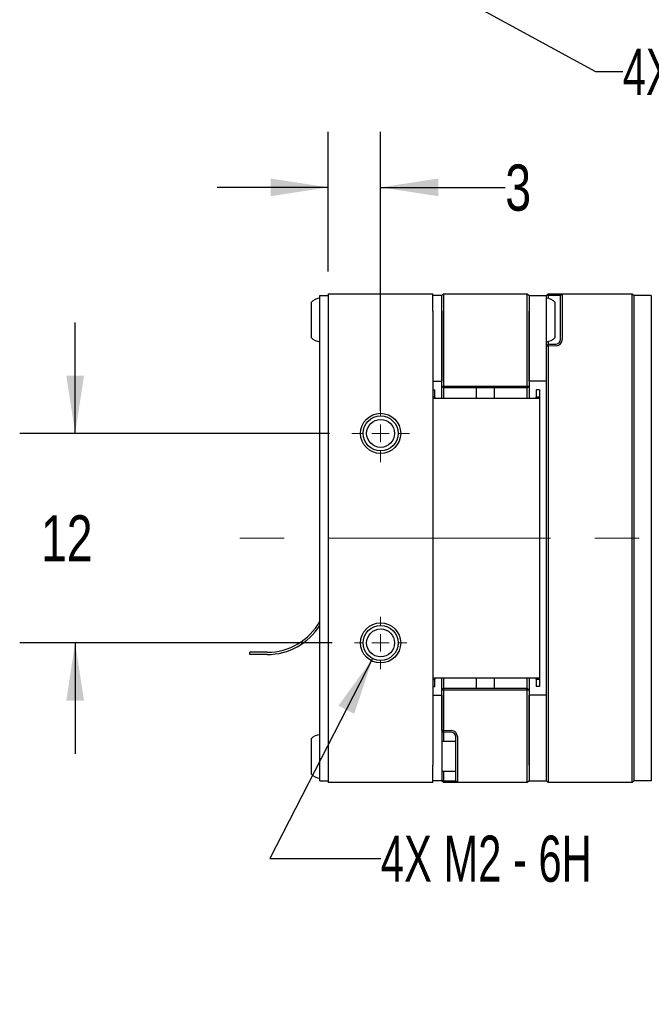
# Paper-space layout 'FFC body' of a CAD drawing. Header units: millimetres. Extents: x 5 to 274, y 4 to 211.
# Tile 3 of 12: x 97 to 134, y 86 to 142. Entities that reach past the tile are written whole.
import ezdxf

# ---------------------------------------------------------------- set-up
doc = ezdxf.new("R2010")
doc.units = ezdxf.units.MM
doc.linetypes.add('CENTERX2', pattern=[20.32, 12.7, -2.54, 2.54, -2.54])
doc.layers.add('DIMENSIONS', color=8, linetype='Continuous')
doc.styles.add('SLDTEXTSTYLE0', font='TXT', dxfattribs={"width": 0.75})
doc.styles.add('SLDTEXTSTYLE5', font='TXT', dxfattribs={"width": 0.675})
doc.dimstyles.new('SLDDIMSTYLE8', dxfattribs={"dimtxt": 2.645833, "dimasz": 3.302, "dimexe": 0, "dimexo": 0.0625, "dimgap": 0.661458, "dimtad": 0, "dimtih": 1, "dimtoh": 1, "dimdec": 0, "dimrnd": 1e-09, "dimzin": 12, "dimdsep": 46, "dimtxsty": 'SLDTEXTSTYLE0', "dimsah": 1, "dimcen": 0.09, "dimadec": 0, "dimazin": 3, "dimtfac": 1, "dimtdec": 0, "dimtmove": 0, "dimatfit": 0, "dimfxl": 1, "dimfrac": 2, "dimtolj": 1, "dimtzin": 12, "dimarcsym": 0})
doc.dimstyles.new('SLDDIMSTYLE9', dxfattribs={"dimtxt": 2.645833, "dimasz": 3.302, "dimexe": 0, "dimexo": 0.0625, "dimgap": 0.661458, "dimtad": 0, "dimtih": 1, "dimtoh": 1, "dimdec": 6, "dimrnd": 1e-09, "dimzin": 12, "dimdsep": 46, "dimtxsty": 'SLDTEXTSTYLE0', "dimsah": 1, "dimcen": 0, "dimadec": 0, "dimazin": 3, "dimtfac": 1, "dimtofl": 0, "dimtmove": 0, "dimatfit": 3, "dimfxl": 1, "dimfrac": 2, "dimtolj": 1, "dimtzin": 12, "dimarcsym": 0})

# ---------------------------------------------------------------- blocks, each defined once
blk = doc.blocks.new('_D_58')
at = {"layer": 'DIMENSIONS'}
for p, q in [((115.049, 127.742), (115.049, 135.738)), ((118.049, 119.742), (118.049, 135.738)), ((115.049, 132.563), (108.699, 132.563)), ((118.049, 132.563), (125.19, 132.563))]:
    blk.add_line(p, q, dxfattribs=at)
for points in [[(115.049, 132.563), (111.747, 133.071), (111.747, 132.055)], [(118.049, 132.563), (121.351, 132.055), (121.351, 133.071)]]:
    blk.add_solid(points, dxfattribs=at)
at = {"layer": 'DIMENSIONS', "insert": (125.19, 133.872), "char_height": 2.646, "attachment_point": 1, "style": 'SLDTEXTSTYLE0'}
blk.add_mtext('3', dxfattribs=at)
blk = doc.blocks.new('_D_59')
at = {"layer": 'DIMENSIONS'}
for p, q in [((100.56, 118.472), (100.56, 124.822)), ((115.129, 118.472), (97.385, 118.472)), ((115.279, 106.472), (97.385, 106.472)), ((100.56, 106.472), (100.56, 100.122))]:
    blk.add_line(p, q, dxfattribs=at)
for points in [[(100.56, 118.472), (101.068, 121.774), (100.052, 121.774)], [(100.56, 106.472), (100.052, 103.17), (101.068, 103.17)]]:
    blk.add_solid(points, dxfattribs=at)
at = {"layer": 'DIMENSIONS', "insert": (98.605, 113.781), "char_height": 2.6458, "attachment_point": 1, "style": 'SLDTEXTSTYLE0'}
blk.add_mtext('12', dxfattribs=at)
blk = doc.blocks.new('SW_SYMBOL_HOLE_DEPTH')
at = {"layer": 'DIMENSIONS', "color": 0}
for p, q in [((0, 875), (800, 875)), ((400, 875), (400, 75)), ((100, 555), (400, 75)), ((700, 555), (400, 75))]:
    blk.add_line(p, q, dxfattribs=at)
blk = doc.blocks.new('_D_60')
at = {"layer": 'DIMENSIONS'}
for p, q in [((117.593, 105.582), (111.714, 94.125)), ((111.714, 94.125), (118.064, 94.125))]:
    blk.add_line(p, q, dxfattribs=at)
blk.add_solid([(117.593, 105.582), (115.633, 102.876), (116.537, 102.412)], dxfattribs=at)
at = {"layer": 'DIMENSIONS', "xscale": 0.0033796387, "yscale": 0.0033796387, "zscale": 0.0033796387}
blk.add_blockref('SW_SYMBOL_HOLE_DEPTH', (136.801, 92.39), dxfattribs=at)
at = {"layer": 'DIMENSIONS', "attachment_point": 1}
for s, insert, char_height, style in [('4X M2 - 6H', (118.064, 95.434), 2.6458, 'SLDTEXTSTYLE5'), ('3', (141.577, 95.434), 2.646, 'SLDTEXTSTYLE0'), ('MIN', (144.507, 95.434), 2.6458, 'SLDTEXTSTYLE0')]:
    blk.add_mtext(s, dxfattribs=dict(at, insert=insert, char_height=char_height, style=style))
blk = doc.blocks.new('SW_CENTERMARKSYMBOL_40')
at = {"color": 0, "linetype": 'Continuous', "lineweight": 18}
for p, q in [((0, 1), (0, 1.65)), ((-1, 0), (-1.65, 0)), ((0, 0), (-0.5, 0)), ((0, 0), (0, 0.5)), ((0, 0), (0, -0.5)), ((0, 0), (0.5, 0)), ((1, 0), (1.65, 0)), ((0, -1), (0, -1.65))]:
    blk.add_line(p, q, dxfattribs=at)
blk = doc.blocks.new('SW_CENTERMARKSYMBOL_41')
at = {"color": 0, "linetype": 'Continuous', "lineweight": 18}
for p, q in [((0, 1), (0, 1.5)), ((-1, 0), (-1.5, 0)), ((0, 0), (-0.5, 0)), ((0, 0), (0, 0.5)), ((0, 0), (0, -0.5)), ((0, 0), (0.5, 0)), ((1, 0), (1.5, 0)), ((0, -1), (0, -1.5))]:
    blk.add_line(p, q, dxfattribs=at)
blk = doc.blocks.new('_D_66')
at = {"layer": 'DIMENSIONS'}
for p, q in [((119.366, 145.197), (130.36, 139.192)), ((130.36, 139.192), (131.917, 139.192))]:
    blk.add_line(p, q, dxfattribs=at)
blk.add_solid([(119.366, 145.197), (122.02, 143.169), (122.507, 144.06)], dxfattribs=at)
at = {"layer": 'DIMENSIONS', "xscale": 0.0033796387, "yscale": 0.0033796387, "zscale": 0.0033796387}
blk.add_blockref('SW_SYMBOL_HOLE_DEPTH', (150.654, 137.457), dxfattribs=at)
at = {"layer": 'DIMENSIONS', "attachment_point": 1}
for s, insert, char_height, style in [('4X M3 - 6H', (131.917, 140.501), 2.6458, 'SLDTEXTSTYLE5'), ('3', (155.429, 140.501), 2.646, 'SLDTEXTSTYLE0'), ('MIN', (158.359, 140.501), 2.6458, 'SLDTEXTSTYLE0')]:
    blk.add_mtext(s, dxfattribs=dict(at, insert=insert, char_height=char_height, style=style))

psp = doc.layouts.new('FFC body')

# ---------------------------------------------------------------- linework, layer by layer
at = {"color": 7, "linetype": 'Continuous', "lineweight": 25}
for p, q in [((114.5701738, 125.3718718), (114.5701738, 126.3718718)), ((114.5701738, 126.3718718), (115.0491738, 126.3718718)), ((115.0491738, 126.4718718), (115.0491738, 125.4718718)), ((115.0491738, 126.4718718), (117.3617875, 126.4718718)), ((118.7365602, 126.4718718), (121.0491738, 126.4718718)), ((121.0491738, 125.4718718), (121.0491738, 126.4718718)), ((121.5491738, 126.3718718), (121.0491738, 126.3718718)), ((121.5491738, 126.3718718), (121.6491738, 126.4718718)), ((121.5491738, 125.4718718), (121.5491738, 126.3718718)), ((121.6491738, 126.4718718), (121.6491738, 125.4718718)), ((121.6491738, 126.4718718), (126.4491738, 126.4718718)), ((126.4491738, 125.4718718), (126.4491738, 126.4718718)), ((126.4491738, 126.4718718), (126.5491738, 126.3718718)), ((126.5491738, 126.3718718), (126.5491738, 125.4718718)), ((126.5491738, 126.3718718), (127.5491738, 126.3718718)), ((127.5491738, 126.3718718), (127.6491738, 126.4718718)), ((127.6491129, 126.3718718), (127.5491738, 126.3718718)), ((127.5491738, 125.4718718), (127.5491738, 126.3718718)), ((127.6491129, 126.3718718), (127.6491738, 126.4718718)), ((127.6491129, 126.3718718), (127.6491129, 126.2068513)), ((128.1078987, 126.3718718), (127.6491129, 126.3718718)), ((127.6491738, 126.4718718), (128.1113886, 126.4718718)), ((128.3491738, 126.3718718), (128.1078987, 126.3718718)), ((128.1113886, 126.4718718), (128.4491738, 126.4718718)), ((128.4491738, 126.4718718), (128.3491738, 126.3718718)), ((128.3491738, 125.4718718), (128.3491738, 126.3718718)), ((128.4491738, 126.4718718), (128.4491738, 125.4718718)), ((128.4491738, 126.4718718), (132.4491738, 126.4718718)), ((132.4491738, 125.4718718), (132.4491738, 126.4718718)), ((132.4491738, 126.4718718), (132.5491738, 126.3718718)), ((132.5491738, 126.3718718), (132.5491738, 125.4718718)), ((133.5491738, 126.3718718), (132.5491738, 126.3718718)), ((133.5491738, 126.3718718), (133.5491738, 125.4718718)), ((114.0701738, 125.9718718), (114.0701738, 125.3076445)), ((128.0491738, 123.9718718), (128.0491738, 125.9718718)), ((114.0701738, 125.3076445), (114.0701738, 123.9718718)), ((114.5701738, 99.5718718), (114.5701738, 125.3718718)), ((115.0491738, 125.4718718), (115.0491738, 99.4718718)), ((121.0491738, 125.4718718), (121.0491738, 99.4718718)), ((121.5491738, 121.1718718), (121.5491738, 125.4718718)), ((121.5491738, 125.4718718), (121.5491738, 121.4718718)), ((121.6491738, 125.4718718), (121.6491738, 121.1718718)), ((126.4491738, 121.1718718), (126.4491738, 125.4718718)), ((126.5491738, 125.4718718), (126.5491738, 121.1718718)), ((126.5491738, 121.4718718), (126.5491738, 125.4718718)), ((127.5491738, 121.4718718), (127.5491738, 125.4718718)), ((128.3491738, 123.8412306), (128.3491738, 125.4718718)), ((128.4491738, 125.4718718), (128.4491738, 123.8412306)), ((132.4491738, 99.4718718), (132.4491738, 125.4718718)), ((132.5491738, 125.4718718), (132.5491738, 99.4718718)), ((133.5491738, 125.4718718), (133.5491738, 99.4718718)), ((127.6491129, 123.5753618), (127.5491738, 123.4681902)), ((127.6491129, 123.7368923), (127.6491129, 123.5753618)), ((127.6491129, 123.5753618), (128.1078987, 123.5913829)), ((127.6491738, 123.4753029), (127.6491129, 123.5753618)), ((127.6491738, 123.4753029), (127.5491738, 123.4681902)), ((127.5491738, 99.4718718), (127.5491738, 123.4681902)), ((128.1113886, 123.4914438), (127.6491738, 123.4753029)), ((127.6491738, 123.4753029), (127.6491738, 99.4718718)), ((121.0491738, 121.4718718), (121.5491738, 121.4718718)), ((127.5491738, 121.4718718), (126.5491738, 121.4718718)), ((121.0491738, 120.9718718), (121.1491738, 120.9718718)), ((121.1491738, 120.574045), (121.1491738, 120.9718718)), ((121.5491738, 121.1718718), (121.6491738, 121.1718718)), ((121.6491738, 121.0718718), (121.5491738, 121.1718718)), ((121.5491738, 120.9718718), (121.5491738, 121.1718718)), ((121.5491738, 120.4718718), (121.5491738, 120.9718718)), ((121.6905952, 121.0718718), (121.6491738, 121.1718718)), ((121.6491738, 121.1718718), (126.4491738, 121.1718718)), ((121.6905952, 121.0718718), (121.6491738, 121.0718718)), ((121.6500542, 121.0718718), (121.6500542, 120.4718718)), ((126.4077525, 121.0718718), (121.6905952, 121.0718718)), ((123.5491738, 120.4718718), (123.5491738, 121.0718718)), ((124.5491738, 121.0718718), (124.5491738, 120.4718718)), ((126.4077525, 121.0718718), (126.4491738, 121.1718718)), ((126.4491738, 121.0718718), (126.4077525, 121.0718718)), ((126.4482935, 120.4718718), (126.4482935, 121.0718718)), ((126.4491738, 121.1718718), (126.5491738, 121.1718718)), ((126.4491738, 121.0718718), (126.5491738, 121.1718718)), ((126.5491738, 121.1718718), (126.5491738, 120.9718718)), ((126.5491738, 120.9718718), (126.5491738, 120.4718718)), ((127.1491738, 120.9718718), (126.9491738, 120.9718718)), ((126.9491738, 120.9718718), (126.9491738, 120.574045)), ((127.1491738, 120.9718718), (127.1491738, 120.574045)), ((121.1491738, 120.574045), (121.0491738, 120.574045)), ((122.1491738, 120.4718718), (121.0491738, 120.4718718)), ((121.1868415, 120.4718718), (121.1491738, 120.574045)), ((125.9491738, 120.4718718), (122.1491738, 120.4718718)), ((127.1039726, 120.4718718), (125.9491738, 120.4718718)), ((126.9491738, 120.574045), (126.9115062, 120.4718718)), ((126.9491738, 120.574045), (127.1491738, 120.574045)), ((127.1491738, 120.574045), (127.1039726, 120.4718718)), ((127.1491738, 120.574045), (127.1491738, 104.3696986)), ((111.5596738, 105.9333718), (110.5596738, 105.9333718)), ((110.5596738, 105.8103718), (110.5596738, 105.9333718)), ((111.5596738, 105.8103718), (110.5596738, 105.8103718)), ((121.0491738, 104.4718718), (122.1491738, 104.4718718)), ((121.0491738, 104.3696986), (121.1491738, 104.3696986)), ((121.1491738, 104.3696986), (121.1868415, 104.4718718)), ((121.1491738, 103.9718718), (121.1491738, 104.3696986)), ((121.5491738, 103.9718718), (121.5491738, 104.4718718)), ((121.6500542, 104.4718718), (121.6500542, 103.8718718)), ((122.1491738, 104.4718718), (125.9491738, 104.4718718)), ((123.5491738, 103.8718718), (123.5491738, 104.4718718)), ((124.5491738, 104.4718718), (124.5491738, 103.8718718)), ((125.9491738, 104.4718718), (127.1039726, 104.4718718)), ((126.4482935, 103.8718718), (126.4482935, 104.4718718)), ((126.5491738, 104.4718718), (126.5491738, 103.9718718)), ((126.9115062, 104.4718718), (126.9491738, 104.3696986)), ((127.1491738, 104.3696986), (126.9491738, 104.3696986)), ((126.9491738, 104.3696986), (126.9491738, 103.9718718)), ((127.1039726, 104.4718718), (127.1491738, 104.3696986)), ((127.1491738, 104.3696986), (127.1491738, 103.9718718)), ((121.0491738, 103.9718718), (121.1491738, 103.9718718)), ((121.5491738, 103.7718718), (121.5491738, 103.9718718)), ((121.5491738, 103.7718718), (121.6491738, 103.8718718)), ((121.5491738, 101.4755534), (121.5491738, 103.7718718)), ((121.6491738, 103.7718718), (121.5491738, 103.7718718)), ((121.6491738, 103.7718718), (121.6905952, 103.8718718)), ((121.6491738, 103.8718718), (121.6905952, 103.8718718)), ((121.6491738, 103.7718718), (121.6491738, 101.4684407)), ((126.4491738, 103.7718718), (121.6491738, 103.7718718)), ((121.6905952, 103.8718718), (126.4077525, 103.8718718)), ((126.4491738, 103.7718718), (126.4077525, 103.8718718)), ((126.4077525, 103.8718718), (126.4491738, 103.8718718)), ((126.5491738, 103.7718718), (126.4491738, 103.8718718)), ((126.4491738, 99.4718718), (126.4491738, 103.7718718)), ((126.5491738, 103.7718718), (126.4491738, 103.7718718)), ((126.5491738, 103.9718718), (126.5491738, 103.7718718)), ((126.5491738, 103.7718718), (126.5491738, 99.4718718)), ((127.1491738, 103.9718718), (126.9491738, 103.9718718)), ((121.0491738, 103.4718718), (121.5491738, 103.4718718)), ((121.5491738, 103.4718718), (121.5491738, 99.4718718)), ((127.5491738, 103.4718718), (126.5491738, 103.4718718)), ((126.5491738, 99.4718718), (126.5491738, 103.4718718)), ((127.5491738, 99.4718718), (127.5491738, 103.4718718)), ((114.0701738, 100.9718718), (114.0701738, 100.8911622)), ((121.5491738, 101.4755534), (121.6491738, 101.4684407)), ((121.6491129, 101.3683819), (121.5491738, 101.4755534)), ((121.6491129, 101.3683819), (121.6491738, 101.4684407)), ((122.1078987, 101.3523607), (121.6491129, 101.3683819)), ((121.6491129, 101.3683819), (121.6491129, 100.8218718)), ((121.6491738, 101.4684407), (122.1113886, 101.4522998)), ((122.3491738, 99.4718718), (122.3491738, 101.102513)), ((122.4491738, 101.102513), (122.4491738, 99.4718718)), ((114.0701738, 100.8911622), (114.0701738, 98.9718718)), ((122.3491738, 100.8218718), (121.5491738, 100.8218718)), ((114.5701738, 98.5718718), (114.5701738, 99.5718718)), ((115.0491738, 99.4718718), (115.0491738, 98.4718718)), ((121.0491738, 98.4718718), (121.0491738, 99.4718718)), ((121.5491738, 99.4718718), (121.5491738, 98.5718718)), ((122.3491738, 98.5718718), (122.3491738, 99.4718718)), ((122.4491738, 99.4718718), (122.4491738, 98.4718718)), ((126.4491738, 98.4718718), (126.4491738, 99.4718718)), ((126.5491738, 99.4718718), (126.5491738, 98.5718718)), ((127.5491738, 98.5718718), (127.5491738, 99.4718718)), ((127.6491738, 99.4718718), (127.6491738, 98.4718718)), ((132.4491738, 98.4718718), (132.4491738, 99.4718718)), ((132.5491738, 99.4718718), (132.5491738, 98.5718718)), ((133.5491738, 99.4718718), (133.5491738, 98.5718718)), ((121.5491738, 99.1218718), (122.3491738, 99.1218718)), ((121.6491129, 99.1218718), (121.6491129, 98.5718718)), ((114.5701738, 98.5718718), (115.0491738, 98.5718718)), ((117.3617875, 98.4718718), (115.0491738, 98.4718718)), ((121.0491738, 98.4718718), (118.7365602, 98.4718718)), ((121.5491738, 98.5718718), (121.0491738, 98.5718718)), ((121.6491738, 98.4718718), (121.5491738, 98.5718718)), ((121.6491129, 98.5718718), (121.5491738, 98.5718718)), ((121.6491738, 98.4718718), (121.6491129, 98.5718718)), ((121.6491129, 98.5718718), (122.1078987, 98.5718718)), ((122.1113886, 98.4718718), (121.6491738, 98.4718718)), ((122.1078987, 98.5718718), (122.3491738, 98.5718718)), ((122.4491738, 98.4718718), (122.1113886, 98.4718718)), ((122.4491738, 98.4718718), (122.3491738, 98.5718718)), ((126.4491738, 98.4718718), (122.4491738, 98.4718718)), ((126.5491738, 98.5718718), (126.4491738, 98.4718718)), ((126.5491738, 98.5718718), (127.5491738, 98.5718718)), ((127.6491738, 98.4718718), (127.5491738, 98.5718718)), ((132.4491738, 98.4718718), (127.6491738, 98.4718718)), ((132.5491738, 98.5718718), (132.4491738, 98.4718718)), ((133.5491738, 98.5718718), (132.5491738, 98.5718718))]:
    psp.add_line(p, q, dxfattribs=at)
at = {"color": 7, "linetype": 'CENTERX2', "lineweight": 18}
psp.add_line((148.0914996, 112.4718718), (108.6991738, 112.4718718), dxfattribs=at)
at = {"color": 7, "linetype": 'Continuous', "lineweight": 25}
for centre, radius in [((118.0491738, 118.4718718), 1.15), ((118.0491738, 118.4718718), 1), ((118.0491738, 118.4718718), 0.8), ((118.0491738, 106.4718718), 1.15), ((118.0491738, 106.4718718), 1), ((118.0491738, 106.4718718), 0.8)]:
    psp.add_circle(centre, radius, dxfattribs=at)
for centre, radius, start, end in [((114.6314213, 125.4743768), 0.75, 94.68417983, 138.44592252), ((127.4879263, 125.4743768), 0.75, 41.55407748, 85.31582017), ((114.6314213, 124.4693668), 0.75, 221.55407748, 265.31582017), ((127.4879263, 124.4693668), 0.75, 274.68417983, 318.44592252), ((128.0991738, 123.8412306), 0.25, 272, 0), ((128.0991738, 123.8412306), 0.35, 272, 0), ((111.5596738, 109.3718718), 3.4385, 270, 331.10742154), ((111.5596738, 109.3718718), 3.5615, 270, 327.70301021), ((114.6314213, 100.4743768), 0.75, 94.68417983, 138.44592252), ((122.0991738, 101.102513), 0.25, 0, 88), ((122.0991738, 101.102513), 0.35, 0, 88), ((114.6314213, 99.4693668), 0.75, 221.55407748, 265.31582017)]:
    psp.add_arc(centre, radius, start, end, dxfattribs=at)
for points in [[(117.3617875, 126.4718718), (117.431853, 126.4710639), (117.5736062, 126.4694293), (117.8905075, 126.461265), (118.2144137, 126.4614306), (118.5278089, 126.4694738), (118.666524, 126.4710673), (118.7365602, 126.4718718)], [(118.7365602, 98.4718718), (118.6664946, 98.4726798), (118.5247414, 98.4743143), (118.2078401, 98.4824786), (117.8839339, 98.4823131), (117.5705388, 98.4742698), (117.4318237, 98.4726764), (117.3617875, 98.4718718)]]:
    psp.add_open_spline(points, degree=3, knots=[0, 0, 0, 0, 0.1599938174, 0.3236914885, 0.6832266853, 0.8400636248, 1, 1, 1, 1], dxfattribs=at)

# ---------------------------------------------------------------- block references
at = {"color": 7, "linetype": 'Continuous', "lineweight": 0}
for name, p in [('SW_CENTERMARKSYMBOL_40', (118.0491738, 118.4718718)), ('SW_CENTERMARKSYMBOL_41', (118.0491738, 106.4718718))]:
    psp.add_blockref(name, p, dxfattribs=at)

# ---------------------------------------------------------------- dimensions: what is measured, and where the dimension line sits
at = {"layer": 'DIMENSIONS'}
for p1, p2, text, picture, middle in [((116.7327468, 146.6354304), (119.3656008, 145.1973484), '4X M3 - 6H {\\fGDT;x} 3\\P', '_D_66', (148.456659, 139.1920528)), ((118.5056614, 107.3616016), (117.5926863, 105.582142), '4X M2 - 6H {\\fGDT;x} 3\\P', '_D_60', (134.6038083, 94.1249233))]:
    dim = psp.add_diameter_dim_2p(p1=p1, p2=p2, text=text, dimstyle='SLDDIMSTYLE9', override={"dimpost": '<>'}, dxfattribs=at)
    dim.commit()
    dim.dimension.update_dxf_attribs({"geometry": picture, "text_midpoint": middle, "dimtype": 163})
dim = psp.add_linear_dim(base=(118.0491738, 132.5629868), p1=(115.0491738, 126.4718718), p2=(118.0491738, 118.4718718), dimstyle='SLDDIMSTYLE8', dxfattribs=at)
dim.commit()
dim.dimension.update_dxf_attribs({"geometry": '_D_58', "text_midpoint": (126.1672328, 132.5629868), "dimtype": 160})
dim = psp.add_linear_dim(base=(100.5596738, 106.4718718), p1=(116.3991738, 118.4718718), p2=(116.5491738, 106.4718718), angle=90, dimstyle='SLDDIMSTYLE8', dxfattribs=at)
dim.commit()
dim.dimension.update_dxf_attribs({"geometry": '_D_59', "text_midpoint": (100.5596738, 112.4718718), "dimtype": 160})

doc.saveas('drawing.dxf')
